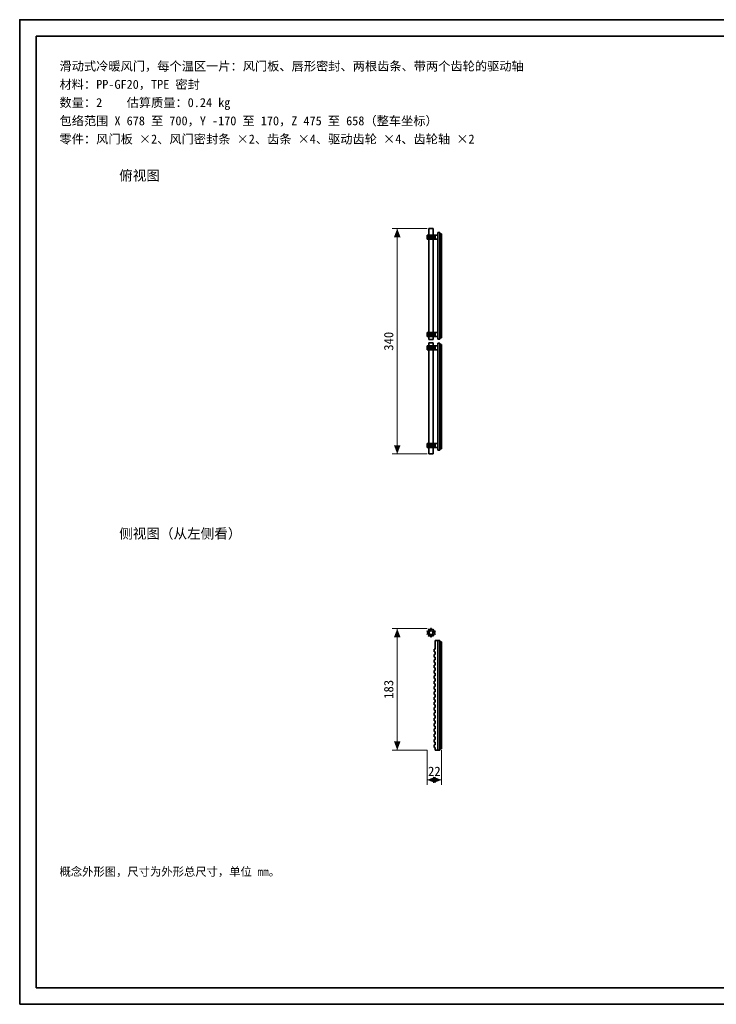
# Model space of a CAD drawing. Header units: millimetres. Extents: x 0 to 420, y 0 to 297.
# Tile 1 of 6: x 0 to 210, y 0 to 297. Entities that reach past the tile are written whole.
import ezdxf
from ezdxf.enums import TextEntityAlignment as Align

# ---------------------------------------------------------------- set-up
doc = ezdxf.new("R2010")
doc.units = ezdxf.units.MM
for name, color, linetype, lineweight, true_color in [('DIM', 7, 'Continuous', 18, 0x1e5aa0), ('FRAME', 7, 'Continuous', 35, 0x3c3c3c), ('OUTLINE', 7, 'Continuous', 35, 0x141414), ('TEXT', 7, 'Continuous', 18, 0x141414)]:
    doc.layers.add(name, color=color, linetype=linetype, lineweight=lineweight, true_color=true_color)
doc.styles.add('ZH', font='simsun.ttc')

msp = doc.modelspace()

# ---------------------------------------------------------------- hatches: boundary and pattern name
at = {"layer": 'DIM'}
for points in [[(113.82, 234), (112.83, 231.4), (114.8, 231.4)], [(113.82, 166), (114.8, 168.6), (112.83, 168.6)], [(113.82, 113.31), (112.83, 110.71), (114.8, 110.71)], [(113.82, 76.69), (114.8, 79.29), (112.83, 79.29)], [(122.82, 67.69), (125.42, 66.7), (125.42, 68.68)], [(127.18, 67.69), (124.58, 68.68), (124.58, 66.7)]]:
    msp.add_hatch(color=7, dxfattribs=at).paths.add_polyline_path(points)

# ---------------------------------------------------------------- linework, layer by layer
for points in [[(122.82, 234), (112.32, 234)], [(113.82, 166), (113.82, 234)], [(122.82, 166), (112.32, 166)], [(122.82, 113.31), (112.32, 113.31)], [(113.82, 76.69), (113.82, 113.31)], [(122.82, 76.69), (112.32, 76.69)], [(122.82, 76.69), (122.82, 66.19)], [(127.18, 76.69), (127.18, 66.19)], [(122.82, 67.69), (127.18, 67.69)]]:
    msp.add_lwpolyline(points, dxfattribs=at)
at = {"layer": 'FRAME'}
for points in [[(0, 0), (420, 0), (420, 297), (0, 297)], [(5, 5), (415, 5), (415, 292), (5, 292)]]:
    msp.add_lwpolyline(points, close=True, dxfattribs=at)
at = {"layer": 'OUTLINE'}
for points in [[(122.82, 230.8), (122.82, 232)], [(122.82, 232), (122.91, 232)], [(122.91, 230.8), (122.91, 232)], [(123.18, 232), (122.91, 232)], [(123.18, 232), (123.44, 232)], [(123.18, 230.8), (123.18, 232)], [(123.38, 234), (123.49, 234), (123.6, 234), (123.7, 234), (123.81, 234), (123.92, 234), (124.02, 234)], [(123.38, 232), (123.38, 234)], [(123.62, 232), (123.44, 232)], [(123.44, 230.8), (123.44, 232)], [(123.62, 232), (123.66, 232), (123.7, 232), (123.74, 232), (123.78, 232), (123.82, 232), (123.86, 232)], [(123.62, 230.8), (123.62, 232)], [(123.86, 230.8), (123.86, 232)], [(123.86, 232), (124.18, 232)], [(124.02, 234), (124.13, 234), (124.24, 234), (124.34, 234), (124.45, 234), (124.56, 234), (124.66, 234)], [(124.18, 230.8), (124.18, 232)], [(124.18, 232), (124.23, 232), (124.27, 232), (124.31, 232), (124.35, 232), (124.39, 232), (124.43, 232)], [(124.43, 232), (124.61, 232)], [(124.43, 230.8), (124.43, 232)], [(124.61, 230.8), (124.61, 232)], [(124.61, 232), (124.87, 232)], [(124.66, 232), (124.66, 234)], [(124.87, 232), (125.14, 232)], [(124.87, 230.8), (124.87, 232)], [(125.14, 230.8), (125.14, 232)], [(125.14, 232), (125.23, 232)], [(125.23, 232), (126.02, 232)], [(125.23, 230.8), (125.23, 232)], [(126.02, 200.6), (126.02, 232.8)], [(126.02, 232.8), (126.62, 232.8)], [(126.02, 230.8), (126.02, 232)], [(126.62, 200.6), (126.62, 232.8)], [(126.62, 232.4), (127.18, 232.4)], [(127.18, 201), (127.18, 232.4)], [(122.82, 230.8), (122.91, 230.8)], [(123.18, 230.8), (122.91, 230.8)], [(123.18, 230.8), (123.44, 230.8)], [(123.38, 202.6), (123.38, 230.8)], [(123.62, 230.8), (123.44, 230.8)], [(123.62, 230.8), (123.66, 230.8), (123.7, 230.8), (123.74, 230.8), (123.78, 230.8), (123.82, 230.8), (123.86, 230.8)], [(123.86, 230.8), (124.18, 230.8)], [(124.18, 230.8), (124.23, 230.8), (124.27, 230.8), (124.31, 230.8), (124.35, 230.8), (124.39, 230.8), (124.43, 230.8)], [(124.43, 230.8), (124.61, 230.8)], [(124.61, 230.8), (124.87, 230.8)], [(124.66, 202.6), (124.66, 230.8)], [(124.87, 230.8), (125.14, 230.8)], [(125.14, 230.8), (125.23, 230.8)], [(125.23, 230.8), (126.02, 230.8)], [(122.82, 201.4), (122.82, 202.6)], [(122.82, 202.6), (122.91, 202.6)], [(122.91, 201.4), (122.91, 202.6)], [(123.18, 202.6), (122.91, 202.6)], [(123.18, 202.6), (123.44, 202.6)], [(123.18, 201.4), (123.18, 202.6)], [(123.62, 202.6), (123.44, 202.6)], [(123.44, 201.4), (123.44, 202.6)], [(123.62, 202.6), (123.66, 202.6), (123.7, 202.6), (123.74, 202.6), (123.78, 202.6), (123.82, 202.6), (123.86, 202.6)], [(123.62, 201.4), (123.62, 202.6)], [(123.86, 201.4), (123.86, 202.6)], [(123.86, 202.6), (124.18, 202.6)], [(124.18, 201.4), (124.18, 202.6)], [(124.18, 202.6), (124.23, 202.6), (124.27, 202.6), (124.31, 202.6), (124.35, 202.6), (124.39, 202.6), (124.43, 202.6)], [(124.43, 202.6), (124.61, 202.6)], [(124.43, 201.4), (124.43, 202.6)], [(124.61, 201.4), (124.61, 202.6)], [(124.61, 202.6), (124.87, 202.6)], [(124.87, 202.6), (125.14, 202.6)], [(124.87, 201.4), (124.87, 202.6)], [(125.14, 201.4), (125.14, 202.6)], [(125.14, 202.6), (125.23, 202.6)], [(125.23, 202.6), (126.02, 202.6)], [(125.23, 201.4), (125.23, 202.6)], [(126.02, 201.4), (126.02, 202.6)], [(122.82, 201.4), (122.91, 201.4)], [(123.18, 201.4), (122.91, 201.4)], [(123.18, 201.4), (123.44, 201.4)], [(123.38, 200.5), (123.38, 201.4)], [(123.38, 200.5), (123.49, 200.5), (123.6, 200.5), (123.7, 200.5), (123.81, 200.5), (123.92, 200.5), (124.02, 200.5)], [(123.38, 199.5), (123.49, 199.5), (123.6, 199.5), (123.7, 199.5), (123.81, 199.5), (123.92, 199.5), (124.02, 199.5)], [(123.38, 198.6), (123.38, 199.5)], [(123.62, 201.4), (123.44, 201.4)], [(123.62, 201.4), (123.66, 201.4), (123.7, 201.4), (123.74, 201.4), (123.78, 201.4), (123.82, 201.4), (123.86, 201.4)], [(123.86, 201.4), (124.18, 201.4)], [(124.02, 200.5), (124.13, 200.5), (124.24, 200.5), (124.34, 200.5), (124.45, 200.5), (124.56, 200.5), (124.66, 200.5)], [(124.02, 199.5), (124.13, 199.5), (124.24, 199.5), (124.34, 199.5), (124.45, 199.5), (124.56, 199.5), (124.66, 199.5)], [(124.18, 201.4), (124.23, 201.4), (124.27, 201.4), (124.31, 201.4), (124.35, 201.4), (124.39, 201.4), (124.43, 201.4)], [(124.43, 201.4), (124.61, 201.4)], [(124.61, 201.4), (124.87, 201.4)], [(124.66, 200.5), (124.66, 201.4)], [(124.66, 198.6), (124.66, 199.5)], [(124.87, 201.4), (125.14, 201.4)], [(125.14, 201.4), (125.23, 201.4)], [(125.23, 201.4), (126.02, 201.4)], [(126.02, 200.6), (126.62, 200.6)], [(126.02, 167.2), (126.02, 199.4)], [(126.02, 199.4), (126.62, 199.4)], [(126.62, 201), (127.18, 201)], [(126.62, 167.2), (126.62, 199.4)], [(126.62, 199), (127.18, 199)], [(127.18, 167.6), (127.18, 199)], [(122.82, 197.4), (122.82, 198.6)], [(122.82, 198.6), (122.91, 198.6)], [(122.82, 197.4), (122.91, 197.4)], [(122.91, 197.4), (122.91, 198.6)], [(123.18, 198.6), (122.91, 198.6)], [(123.18, 197.4), (122.91, 197.4)], [(123.18, 198.6), (123.44, 198.6)], [(123.18, 197.4), (123.18, 198.6)], [(123.18, 197.4), (123.44, 197.4)], [(123.38, 169.2), (123.38, 197.4)], [(123.62, 198.6), (123.44, 198.6)], [(123.44, 197.4), (123.44, 198.6)], [(123.62, 197.4), (123.44, 197.4)], [(123.62, 198.6), (123.66, 198.6), (123.7, 198.6), (123.74, 198.6), (123.78, 198.6), (123.82, 198.6), (123.86, 198.6)], [(123.62, 197.4), (123.62, 198.6)], [(123.62, 197.4), (123.66, 197.4), (123.7, 197.4), (123.74, 197.4), (123.78, 197.4), (123.82, 197.4), (123.86, 197.4)], [(123.86, 197.4), (123.86, 198.6)], [(123.86, 198.6), (124.18, 198.6)], [(123.86, 197.4), (124.18, 197.4)], [(124.18, 197.4), (124.18, 198.6)], [(124.18, 198.6), (124.23, 198.6), (124.27, 198.6), (124.31, 198.6), (124.35, 198.6), (124.39, 198.6), (124.43, 198.6)], [(124.18, 197.4), (124.23, 197.4), (124.27, 197.4), (124.31, 197.4), (124.35, 197.4), (124.39, 197.4), (124.43, 197.4)], [(124.43, 198.6), (124.61, 198.6)], [(124.43, 197.4), (124.43, 198.6)], [(124.43, 197.4), (124.61, 197.4)], [(124.61, 197.4), (124.61, 198.6)], [(124.61, 198.6), (124.87, 198.6)], [(124.61, 197.4), (124.87, 197.4)], [(124.66, 169.2), (124.66, 197.4)], [(124.87, 198.6), (125.14, 198.6)], [(124.87, 197.4), (124.87, 198.6)], [(124.87, 197.4), (125.14, 197.4)], [(125.14, 197.4), (125.14, 198.6)], [(125.14, 198.6), (125.23, 198.6)], [(125.14, 197.4), (125.23, 197.4)], [(125.23, 198.6), (126.02, 198.6)], [(125.23, 197.4), (125.23, 198.6)], [(125.23, 197.4), (126.02, 197.4)], [(126.02, 197.4), (126.02, 198.6)], [(122.82, 168), (122.82, 169.2)], [(122.82, 169.2), (122.91, 169.2)], [(122.82, 168), (122.91, 168)], [(122.91, 168), (122.91, 169.2)], [(123.18, 169.2), (122.91, 169.2)], [(123.18, 168), (122.91, 168)], [(123.18, 169.2), (123.44, 169.2)], [(123.18, 168), (123.18, 169.2)], [(123.18, 168), (123.44, 168)], [(123.38, 166), (123.38, 168)], [(123.62, 169.2), (123.44, 169.2)], [(123.44, 168), (123.44, 169.2)], [(123.62, 168), (123.44, 168)], [(123.62, 169.2), (123.66, 169.2), (123.7, 169.2), (123.74, 169.2), (123.78, 169.2), (123.82, 169.2), (123.86, 169.2)], [(123.62, 168), (123.62, 169.2)], [(123.62, 168), (123.66, 168), (123.7, 168), (123.74, 168), (123.78, 168), (123.82, 168), (123.86, 168)], [(123.86, 168), (123.86, 169.2)], [(123.86, 169.2), (124.18, 169.2)], [(123.86, 168), (124.18, 168)], [(124.18, 168), (124.18, 169.2)], [(124.18, 169.2), (124.23, 169.2), (124.27, 169.2), (124.31, 169.2), (124.35, 169.2), (124.39, 169.2), (124.43, 169.2)], [(124.18, 168), (124.23, 168), (124.27, 168), (124.31, 168), (124.35, 168), (124.39, 168), (124.43, 168)], [(124.43, 169.2), (124.61, 169.2)], [(124.43, 168), (124.43, 169.2)], [(124.43, 168), (124.61, 168)], [(124.61, 168), (124.61, 169.2)], [(124.61, 169.2), (124.87, 169.2)], [(124.61, 168), (124.87, 168)], [(124.66, 166), (124.66, 168)], [(124.87, 169.2), (125.14, 169.2)], [(124.87, 168), (124.87, 169.2)], [(124.87, 168), (125.14, 168)], [(125.14, 168), (125.14, 169.2)], [(125.14, 169.2), (125.23, 169.2)], [(125.14, 168), (125.23, 168)], [(125.23, 169.2), (126.02, 169.2)], [(125.23, 168), (125.23, 169.2)], [(125.23, 168), (126.02, 168)], [(126.02, 168), (126.02, 169.2)], [(126.02, 167.2), (126.62, 167.2)], [(126.62, 167.6), (127.18, 167.6)], [(123.38, 166), (123.49, 166), (123.6, 166), (123.7, 166), (123.81, 166), (123.92, 166), (124.02, 166)], [(124.02, 166), (124.13, 166), (124.24, 166), (124.34, 166), (124.45, 166), (124.56, 166), (124.66, 166)], [(123.18, 112.98), (123.44, 113.17)], [(123.36, 112.73), (123.18, 112.98)], [(123.62, 112.92), (123.44, 113.17)], [(123.62, 112.92), (123.66, 112.93), (123.7, 112.95), (123.74, 112.96), (123.78, 112.98), (123.82, 112.99), (123.86, 113)], [(123.62, 112.92), (123.66, 112.93), (123.7, 112.95), (123.74, 112.96), (123.78, 112.98), (123.82, 112.99), (123.86, 113)], [(123.62, 112.92), (123.66, 112.93), (123.7, 112.95), (123.74, 112.96), (123.78, 112.98), (123.82, 112.99), (123.86, 113)], [(123.62, 112.92), (123.66, 112.93), (123.7, 112.95), (123.74, 112.96), (123.78, 112.98), (123.82, 112.99), (123.86, 113)], [(123.86, 113), (123.86, 113.31)], [(123.86, 113.31), (124.18, 113.31)], [(124.18, 113), (124.18, 113.31)], [(124.18, 113), (124.23, 112.99), (124.27, 112.98), (124.31, 112.96), (124.35, 112.95), (124.39, 112.93), (124.43, 112.92)], [(124.18, 113), (124.23, 112.99), (124.27, 112.98), (124.31, 112.96), (124.35, 112.95), (124.39, 112.93), (124.43, 112.92)], [(124.18, 113), (124.23, 112.99), (124.27, 112.98), (124.31, 112.96), (124.35, 112.95), (124.39, 112.93), (124.43, 112.92)], [(124.18, 113), (124.23, 112.99), (124.27, 112.98), (124.31, 112.96), (124.35, 112.95), (124.39, 112.93), (124.43, 112.92)], [(124.43, 112.92), (124.61, 113.17)], [(124.61, 113.17), (124.87, 112.98)], [(124.69, 112.73), (124.87, 112.98)], [(122.82, 112.31), (122.91, 112.62)], [(123.11, 112.22), (122.82, 112.31)], [(123.11, 111.96), (122.82, 111.87)], [(122.91, 111.56), (122.82, 111.87)], [(123.21, 112.52), (122.91, 112.62)], [(123.21, 111.66), (122.91, 111.56)], [(123.11, 111.96), (123.11, 112), (123.11, 112.05), (123.1, 112.09), (123.11, 112.13), (123.11, 112.18), (123.11, 112.22)], [(123.11, 111.96), (123.11, 112), (123.11, 112.05), (123.1, 112.09), (123.11, 112.13), (123.11, 112.18), (123.11, 112.22)], [(123.11, 111.96), (123.11, 112), (123.11, 112.05), (123.1, 112.09), (123.11, 112.13), (123.11, 112.18), (123.11, 112.22)], [(123.11, 111.96), (123.11, 112), (123.11, 112.05), (123.1, 112.09), (123.11, 112.13), (123.11, 112.18), (123.11, 112.22)], [(123.36, 111.45), (123.18, 111.2)], [(123.44, 111.01), (123.18, 111.2)], [(123.21, 112.52), (123.23, 112.56), (123.26, 112.6), (123.28, 112.63), (123.31, 112.66), (123.33, 112.7), (123.36, 112.73)], [(123.21, 112.52), (123.23, 112.56), (123.26, 112.6), (123.28, 112.63), (123.31, 112.66), (123.33, 112.7), (123.36, 112.73)], [(123.21, 112.52), (123.23, 112.56), (123.26, 112.6), (123.28, 112.63), (123.31, 112.66), (123.33, 112.7), (123.36, 112.73)], [(123.21, 112.52), (123.23, 112.56), (123.26, 112.6), (123.28, 112.63), (123.31, 112.66), (123.33, 112.7), (123.36, 112.73)], [(123.36, 111.45), (123.33, 111.48), (123.31, 111.52), (123.28, 111.55), (123.26, 111.58), (123.23, 111.62), (123.21, 111.66)], [(123.36, 111.45), (123.33, 111.48), (123.31, 111.52), (123.28, 111.55), (123.26, 111.58), (123.23, 111.62), (123.21, 111.66)], [(123.36, 111.45), (123.33, 111.48), (123.31, 111.52), (123.28, 111.55), (123.26, 111.58), (123.23, 111.62), (123.21, 111.66)], [(123.36, 111.45), (123.33, 111.48), (123.31, 111.52), (123.28, 111.55), (123.26, 111.58), (123.23, 111.62), (123.21, 111.66)], [(123.62, 111.26), (123.44, 111.01)], [(124.02, 112.73), (124.58, 112.41), (124.58, 111.77), (124.02, 111.45), (123.47, 111.77), (123.47, 112.41), (124.02, 112.73)], [(123.86, 111.18), (123.82, 111.19), (123.78, 111.2), (123.74, 111.22), (123.7, 111.23), (123.66, 111.25), (123.62, 111.26)], [(123.86, 111.18), (123.82, 111.19), (123.78, 111.2), (123.74, 111.22), (123.7, 111.23), (123.66, 111.25), (123.62, 111.26)], [(123.86, 111.18), (123.82, 111.19), (123.78, 111.2), (123.74, 111.22), (123.7, 111.23), (123.66, 111.25), (123.62, 111.26)], [(123.86, 111.18), (123.82, 111.19), (123.78, 111.2), (123.74, 111.22), (123.7, 111.23), (123.66, 111.25), (123.62, 111.26)], [(123.86, 111.18), (123.86, 110.87)], [(124.18, 110.87), (123.86, 110.87)], [(124.43, 111.26), (124.39, 111.25), (124.35, 111.23), (124.31, 111.22), (124.27, 111.2), (124.23, 111.19), (124.18, 111.18)], [(124.43, 111.26), (124.39, 111.25), (124.35, 111.23), (124.31, 111.22), (124.27, 111.2), (124.23, 111.19), (124.18, 111.18)], [(124.43, 111.26), (124.39, 111.25), (124.35, 111.23), (124.31, 111.22), (124.27, 111.2), (124.23, 111.19), (124.18, 111.18)], [(124.43, 111.26), (124.39, 111.25), (124.35, 111.23), (124.31, 111.22), (124.27, 111.2), (124.23, 111.19), (124.18, 111.18)], [(124.18, 111.18), (124.18, 110.87)], [(124.43, 111.26), (124.61, 111.01)], [(124.87, 111.2), (124.61, 111.01)], [(124.69, 112.73), (124.72, 112.7), (124.74, 112.66), (124.77, 112.63), (124.79, 112.6), (124.82, 112.56), (124.84, 112.52)], [(124.69, 112.73), (124.72, 112.7), (124.74, 112.66), (124.77, 112.63), (124.79, 112.6), (124.82, 112.56), (124.84, 112.52)], [(124.69, 112.73), (124.72, 112.7), (124.74, 112.66), (124.77, 112.63), (124.79, 112.6), (124.82, 112.56), (124.84, 112.52)], [(124.69, 112.73), (124.72, 112.7), (124.74, 112.66), (124.77, 112.63), (124.79, 112.6), (124.82, 112.56), (124.84, 112.52)], [(124.84, 111.66), (124.82, 111.62), (124.79, 111.58), (124.77, 111.55), (124.74, 111.52), (124.72, 111.48), (124.69, 111.45)], [(124.84, 111.66), (124.82, 111.62), (124.79, 111.58), (124.77, 111.55), (124.74, 111.52), (124.72, 111.48), (124.69, 111.45)], [(124.84, 111.66), (124.82, 111.62), (124.79, 111.58), (124.77, 111.55), (124.74, 111.52), (124.72, 111.48), (124.69, 111.45)], [(124.84, 111.66), (124.82, 111.62), (124.79, 111.58), (124.77, 111.55), (124.74, 111.52), (124.72, 111.48), (124.69, 111.45)], [(124.69, 111.45), (124.87, 111.2)], [(124.84, 112.52), (125.14, 112.62)], [(124.84, 111.66), (125.14, 111.56)], [(124.94, 112.22), (125.23, 112.31)], [(124.94, 112.22), (124.94, 112.18), (124.94, 112.13), (124.94, 112.09), (124.94, 112.05), (124.94, 112), (124.94, 111.96)], [(124.94, 111.96), (125.23, 111.87)], [(125.14, 112.62), (125.23, 112.31)], [(125.23, 111.87), (125.14, 111.56)], [(124.92, 106.29), (124.92, 107.09)], [(124.92, 107.09), (125.22, 107.09)], [(125.22, 107.09), (125.22, 109.69)], [(125.22, 109.69), (126.02, 109.69)], [(126.02, 76.69), (126.02, 109.69)], [(126.02, 109.69), (126.62, 109.69)], [(126.62, 76.69), (126.62, 109.69)], [(126.62, 109.29), (127.18, 109.29)], [(127.18, 77.09), (127.18, 109.29)], [(124.92, 106.29), (125.22, 106.29)], [(124.92, 104.69), (124.92, 105.49)], [(124.92, 105.49), (125.22, 105.49)], [(124.92, 104.69), (125.22, 104.69)], [(125.22, 105.49), (125.22, 106.29)], [(125.22, 105.49), (125.22, 106.29)], [(125.22, 105.49), (125.22, 106.29)], [(125.22, 105.49), (125.22, 106.29)], [(125.22, 103.89), (125.22, 104.69)], [(125.22, 103.89), (125.22, 104.69)], [(125.22, 103.89), (125.22, 104.69)], [(125.22, 103.89), (125.22, 104.69)], [(124.92, 103.09), (124.92, 103.89)], [(124.92, 103.89), (125.22, 103.89)], [(124.92, 103.09), (125.22, 103.09)], [(124.92, 101.49), (124.92, 102.29)], [(124.92, 102.29), (125.22, 102.29)], [(124.92, 101.49), (125.22, 101.49)], [(125.22, 102.29), (125.22, 103.09)], [(125.22, 102.29), (125.22, 103.09)], [(125.22, 102.29), (125.22, 103.09)], [(125.22, 102.29), (125.22, 103.09)], [(125.22, 100.69), (125.22, 101.49)], [(125.22, 100.69), (125.22, 101.49)], [(125.22, 100.69), (125.22, 101.49)], [(125.22, 100.69), (125.22, 101.49)], [(124.92, 99.89), (124.92, 100.69)], [(124.92, 100.69), (125.22, 100.69)], [(124.92, 99.89), (125.22, 99.89)], [(124.92, 98.29), (124.92, 99.09)], [(124.92, 99.09), (125.22, 99.09)], [(124.92, 98.29), (125.22, 98.29)], [(125.22, 99.09), (125.22, 99.89)], [(125.22, 99.09), (125.22, 99.89)], [(125.22, 99.09), (125.22, 99.89)], [(125.22, 99.09), (125.22, 99.89)], [(125.22, 97.49), (125.22, 98.29)], [(125.22, 97.49), (125.22, 98.29)], [(125.22, 97.49), (125.22, 98.29)], [(125.22, 97.49), (125.22, 98.29)], [(124.92, 96.69), (124.92, 97.49)], [(124.92, 97.49), (125.22, 97.49)], [(124.92, 96.69), (125.22, 96.69)], [(124.92, 95.09), (124.92, 95.89)], [(124.92, 95.89), (125.22, 95.89)], [(124.92, 95.09), (125.22, 95.09)], [(125.22, 95.89), (125.22, 96.69)], [(125.22, 95.89), (125.22, 96.69)], [(125.22, 95.89), (125.22, 96.69)], [(125.22, 95.89), (125.22, 96.69)], [(125.22, 94.29), (125.22, 95.09)], [(125.22, 94.29), (125.22, 95.09)], [(125.22, 94.29), (125.22, 95.09)], [(125.22, 94.29), (125.22, 95.09)], [(124.92, 93.49), (124.92, 94.29)], [(124.92, 94.29), (125.22, 94.29)], [(124.92, 93.49), (125.22, 93.49)], [(124.92, 91.89), (124.92, 92.69)], [(124.92, 92.69), (125.22, 92.69)], [(125.22, 92.69), (125.22, 93.49)], [(125.22, 92.69), (125.22, 93.49)], [(125.22, 92.69), (125.22, 93.49)], [(125.22, 92.69), (125.22, 93.49)], [(124.92, 91.89), (125.22, 91.89)], [(124.92, 90.29), (124.92, 91.09)], [(124.92, 91.09), (125.22, 91.09)], [(124.92, 90.29), (125.22, 90.29)], [(124.92, 88.69), (124.92, 89.49)], [(124.92, 89.49), (125.22, 89.49)], [(125.22, 91.09), (125.22, 91.89)], [(125.22, 91.09), (125.22, 91.89)], [(125.22, 91.09), (125.22, 91.89)], [(125.22, 91.09), (125.22, 91.89)], [(125.22, 89.49), (125.22, 90.29)], [(125.22, 89.49), (125.22, 90.29)], [(125.22, 89.49), (125.22, 90.29)], [(125.22, 89.49), (125.22, 90.29)], [(124.92, 88.69), (125.22, 88.69)], [(124.92, 87.09), (124.92, 87.89)], [(124.92, 87.89), (125.22, 87.89)], [(124.92, 87.09), (125.22, 87.09)], [(124.92, 85.49), (124.92, 86.29)], [(124.92, 86.29), (125.22, 86.29)], [(125.22, 87.89), (125.22, 88.69)], [(125.22, 87.89), (125.22, 88.69)], [(125.22, 87.89), (125.22, 88.69)], [(125.22, 87.89), (125.22, 88.69)], [(125.22, 86.29), (125.22, 87.09)], [(125.22, 86.29), (125.22, 87.09)], [(125.22, 86.29), (125.22, 87.09)], [(125.22, 86.29), (125.22, 87.09)], [(124.92, 85.49), (125.22, 85.49)], [(124.92, 83.89), (124.92, 84.69)], [(124.92, 84.69), (125.22, 84.69)], [(124.92, 83.89), (125.22, 83.89)], [(125.22, 84.69), (125.22, 85.49)], [(125.22, 84.69), (125.22, 85.49)], [(125.22, 84.69), (125.22, 85.49)], [(125.22, 84.69), (125.22, 85.49)], [(125.22, 83.09), (125.22, 83.89)], [(125.22, 83.09), (125.22, 83.89)], [(125.22, 83.09), (125.22, 83.89)], [(125.22, 83.09), (125.22, 83.89)], [(124.92, 82.29), (124.92, 83.09)], [(124.92, 83.09), (125.22, 83.09)], [(124.92, 82.29), (125.22, 82.29)], [(124.92, 80.69), (124.92, 81.49)], [(124.92, 81.49), (125.22, 81.49)], [(124.92, 80.69), (125.22, 80.69)], [(125.22, 81.49), (125.22, 82.29)], [(125.22, 81.49), (125.22, 82.29)], [(125.22, 81.49), (125.22, 82.29)], [(125.22, 81.49), (125.22, 82.29)], [(125.22, 79.89), (125.22, 80.69)], [(125.22, 79.89), (125.22, 80.69)], [(125.22, 79.89), (125.22, 80.69)], [(125.22, 79.89), (125.22, 80.69)], [(124.92, 79.09), (124.92, 79.89)], [(124.92, 79.89), (125.22, 79.89)], [(124.92, 79.09), (125.22, 79.09)], [(124.92, 77.49), (124.92, 78.29)], [(124.92, 78.29), (125.22, 78.29)], [(124.92, 77.49), (125.22, 77.49)], [(125.22, 78.29), (125.22, 79.09)], [(125.22, 78.29), (125.22, 79.09)], [(125.22, 78.29), (125.22, 79.09)], [(125.22, 78.29), (125.22, 79.09)], [(125.22, 76.69), (125.22, 77.49)], [(125.22, 76.69), (126.02, 76.69)], [(126.02, 76.69), (126.62, 76.69)], [(126.62, 77.09), (127.18, 77.09)]]:
    msp.add_lwpolyline(points, dxfattribs=at)

# ---------------------------------------------------------------- texts
at = {"layer": 'DIM', "style": 'ZH'}
for s, p in [('340', (111.22, 200)), ('183', (111.22, 95))]:
    msp.add_text(s, height=2.8, rotation=90, dxfattribs=at).set_placement(p, align=Align.MIDDLE_CENTER)
msp.add_text('22', height=2.8, dxfattribs=at).set_placement((125, 70.29), align=Align.MIDDLE_CENTER)
at = {"layer": 'TEXT', "style": 'ZH'}
for s, height, p in [('滑动式冷暖风门，每个温区一片：风门板、唇形密封、两根齿条、带两个齿轮的驱动轴', 2.7, (12, 283)), ('材料：PP-GF20，TPE 密封', 2.7, (12, 277.5)), ('数量：2    估算质量：0.24 kg', 2.7, (12, 272)), ('包络范围 X 678 至 700，Y -170 至 170，Z 475 至 658（整车坐标）', 2.7, (12, 266.5)), ('零件：风门板 ×2、风门密封条 ×2、齿条 ×4、驱动齿轮 ×4、齿轮轴 ×2', 2.7, (12, 261)), ('俯视图', 3, (30, 250)), ('侧视图（从左侧看）', 3, (30, 142)), ('概念外形图，尺寸为外形总尺寸，单位 mm。', 2.5, (12, 40))]:
    msp.add_text(s, height=height, dxfattribs=at).set_placement(p, align=Align.MIDDLE_LEFT)

doc.saveas('drawing.dxf')
